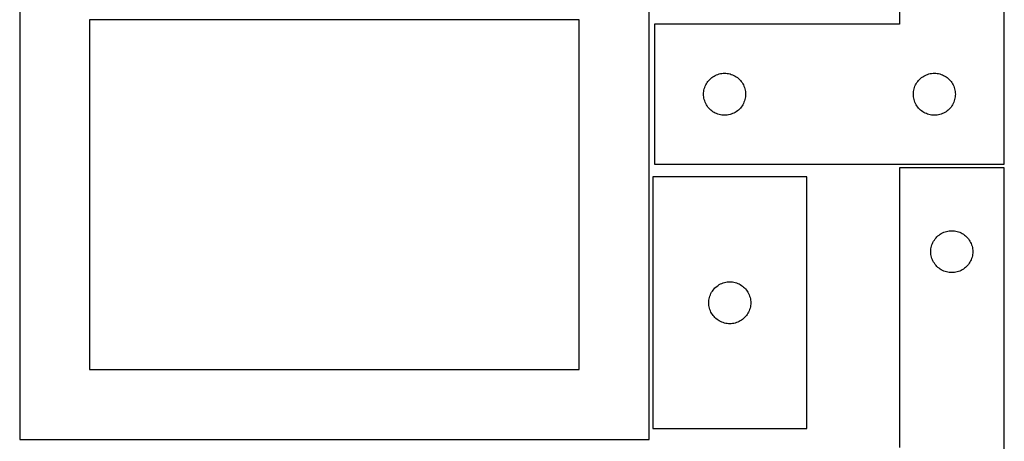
# Model space of a CAD drawing. Header units: millimetres. Extents: x 7 to 1243, y 7 to 2493.
# Tile 11 of 15: x 821 to 1243, y 1275 to 1456. Entities that reach past the tile are written whole.
import ezdxf

# ---------------------------------------------------------------- set-up
doc = ezdxf.new("R2010")
doc.units = ezdxf.units.MM
doc.layers.add('CUT', color=7, linetype='CONTINUOUS', true_color=0x000000)

msp = doc.modelspace()

# ---------------------------------------------------------------- linework, layer by layer
at = {"layer": 'CUT'}
for p, q in [((1198.461703, 1573.796907), (1198.461703, 1453.796907)), ((1243.461703, 1393.796907), (1243.461703, 1573.796907)), ((821.08374, 1485.646759), (821.08374, 1275.646759)), ((1091.08374, 1275.646759), (1091.08374, 1485.646759)), ((1061.08374, 1455.646759), (851.08374, 1455.646759)), ((851.08374, 1455.646759), (851.08374, 1305.646759)), ((1061.08374, 1305.646759), (1061.08374, 1455.646759)), ((1198.461703, 1453.796907), (1093.461703, 1453.796907)), ((1093.461703, 1453.796907), (1093.461703, 1393.796907)), ((1118.961703, 1431.591136), (1119.481104, 1431.868762)), ((1119.481104, 1431.868762), (1120.017552, 1432.111823)), ((1120.017552, 1432.111823), (1120.568747, 1432.319278)), ((1120.568747, 1432.319278), (1121.132331, 1432.49024)), ((1121.132331, 1432.49024), (1121.70589, 1432.623975)), ((1121.70589, 1432.623975), (1122.286967, 1432.719911)), ((1122.286967, 1432.719911), (1122.873074, 1432.777637)), ((1122.873074, 1432.777637), (1123.461703, 1432.796907)), ((1123.461703, 1432.796907), (1124.050331, 1432.777637)), ((1124.050331, 1432.777637), (1124.636438, 1432.719911)), ((1124.636438, 1432.719911), (1125.217516, 1432.623975)), ((1125.217516, 1432.623975), (1125.791074, 1432.49024)), ((1125.791074, 1432.49024), (1126.354658, 1432.319278)), ((1126.354658, 1432.319278), (1126.905854, 1432.111823)), ((1126.905854, 1432.111823), (1127.442301, 1431.868762)), ((1127.442301, 1431.868762), (1127.961703, 1431.591136)), ((1208.961703, 1431.591136), (1209.481104, 1431.868762)), ((1209.481104, 1431.868762), (1210.017552, 1432.111823)), ((1210.017552, 1432.111823), (1210.568747, 1432.319278)), ((1210.568747, 1432.319278), (1211.132331, 1432.49024)), ((1211.132331, 1432.49024), (1211.70589, 1432.623975)), ((1211.70589, 1432.623975), (1212.286967, 1432.719911)), ((1212.286967, 1432.719911), (1212.873074, 1432.777637)), ((1212.873074, 1432.777637), (1213.461703, 1432.796907)), ((1213.461703, 1432.796907), (1214.050331, 1432.777637)), ((1214.050331, 1432.777637), (1214.636438, 1432.719911)), ((1214.636438, 1432.719911), (1215.217516, 1432.623975)), ((1215.217516, 1432.623975), (1215.791074, 1432.49024)), ((1215.791074, 1432.49024), (1216.354658, 1432.319278)), ((1216.354658, 1432.319278), (1216.905854, 1432.111823)), ((1216.905854, 1432.111823), (1217.442301, 1431.868762)), ((1217.442301, 1431.868762), (1217.961703, 1431.591136)), ((1115.146787, 1427.241058), (1115.389848, 1427.777505)), ((1115.389848, 1427.777505), (1115.667474, 1428.296907)), ((1115.667474, 1428.296907), (1115.978476, 1428.797039)), ((1115.978476, 1428.797039), (1116.321523, 1429.27576)), ((1116.321523, 1429.27576), (1116.695144, 1429.731019)), ((1116.695144, 1429.731019), (1117.097742, 1430.160868)), ((1117.097742, 1430.160868), (1117.52759, 1430.563465)), ((1117.52759, 1430.563465), (1117.98285, 1430.937087)), ((1117.98285, 1430.937087), (1118.461571, 1431.280134)), ((1118.461571, 1431.280134), (1118.961703, 1431.591136)), ((1127.961703, 1431.591136), (1128.461835, 1431.280134)), ((1128.461835, 1431.280134), (1128.940556, 1430.937087)), ((1128.940556, 1430.937087), (1129.395815, 1430.563465)), ((1129.395815, 1430.563465), (1129.825664, 1430.160868)), ((1129.825664, 1430.160868), (1130.228261, 1429.731019)), ((1130.228261, 1429.731019), (1130.601883, 1429.27576)), ((1130.601883, 1429.27576), (1130.944929, 1428.797039)), ((1130.944929, 1428.797039), (1131.255931, 1428.296907)), ((1131.255931, 1428.296907), (1131.533557, 1427.777505)), ((1131.533557, 1427.777505), (1131.776618, 1427.241058)), ((1205.146787, 1427.241058), (1205.389848, 1427.777505)), ((1205.389848, 1427.777505), (1205.667474, 1428.296907)), ((1205.667474, 1428.296907), (1205.978476, 1428.797039)), ((1205.978476, 1428.797039), (1206.321523, 1429.27576)), ((1206.321523, 1429.27576), (1206.695144, 1429.731019)), ((1206.695144, 1429.731019), (1207.097742, 1430.160868)), ((1207.097742, 1430.160868), (1207.52759, 1430.563465)), ((1207.52759, 1430.563465), (1207.98285, 1430.937087)), ((1207.98285, 1430.937087), (1208.461571, 1431.280134)), ((1208.461571, 1431.280134), (1208.961703, 1431.591136)), ((1217.961703, 1431.591136), (1218.461835, 1431.280134)), ((1218.461835, 1431.280134), (1218.940556, 1430.937087)), ((1218.940556, 1430.937087), (1219.395815, 1430.563465)), ((1219.395815, 1430.563465), (1219.825664, 1430.160868)), ((1219.825664, 1430.160868), (1220.228261, 1429.731019)), ((1220.228261, 1429.731019), (1220.601883, 1429.27576)), ((1220.601883, 1429.27576), (1220.944929, 1428.797039)), ((1220.944929, 1428.797039), (1221.255931, 1428.296907)), ((1221.255931, 1428.296907), (1221.533557, 1427.777505)), ((1221.533557, 1427.777505), (1221.776618, 1427.241058)), ((1114.461703, 1423.796907), (1114.480972, 1424.385535)), ((1114.480972, 1423.208279), (1114.461703, 1423.796907)), ((1114.480972, 1424.385535), (1114.538699, 1424.971643)), ((1114.538699, 1424.971643), (1114.634635, 1425.55272)), ((1114.634635, 1425.55272), (1114.76837, 1426.126279)), ((1114.76837, 1426.126279), (1114.939331, 1426.689862)), ((1114.939331, 1426.689862), (1115.146787, 1427.241058)), ((1131.776618, 1427.241058), (1131.984074, 1426.689862)), ((1131.984074, 1426.689862), (1132.155035, 1426.126279)), ((1132.155035, 1426.126279), (1132.28877, 1425.55272)), ((1132.28877, 1425.55272), (1132.384706, 1424.971643)), ((1132.384706, 1424.971643), (1132.442433, 1424.385535)), ((1132.442433, 1424.385535), (1132.461703, 1423.796907)), ((1132.461703, 1423.796907), (1132.442433, 1423.208279)), ((1204.461703, 1423.796907), (1204.480972, 1424.385535)), ((1204.480972, 1423.208279), (1204.461703, 1423.796907)), ((1204.480972, 1424.385535), (1204.538699, 1424.971643)), ((1204.538699, 1424.971643), (1204.634635, 1425.55272)), ((1204.634635, 1425.55272), (1204.76837, 1426.126279)), ((1204.76837, 1426.126279), (1204.939331, 1426.689862)), ((1204.939331, 1426.689862), (1205.146787, 1427.241058)), ((1221.776618, 1427.241058), (1221.984074, 1426.689862)), ((1221.984074, 1426.689862), (1222.155035, 1426.126279)), ((1222.155035, 1426.126279), (1222.28877, 1425.55272)), ((1222.28877, 1425.55272), (1222.384706, 1424.971643)), ((1222.384706, 1424.971643), (1222.442433, 1424.385535)), ((1222.442433, 1424.385535), (1222.461703, 1423.796907)), ((1222.461703, 1423.796907), (1222.442433, 1423.208279)), ((1114.538699, 1422.622171), (1114.480972, 1423.208279)), ((1114.634635, 1422.041094), (1114.538699, 1422.622171)), ((1114.76837, 1421.467536), (1114.634635, 1422.041094)), ((1114.939331, 1420.903952), (1114.76837, 1421.467536)), ((1115.146787, 1420.352756), (1114.939331, 1420.903952)), ((1115.389848, 1419.816309), (1115.146787, 1420.352756)), ((1115.667474, 1419.296907), (1115.389848, 1419.816309)), ((1115.978476, 1418.796775), (1115.667474, 1419.296907)), ((1131.255931, 1419.296907), (1130.944929, 1418.796775)), ((1131.533557, 1419.816309), (1131.255931, 1419.296907)), ((1131.776618, 1420.352756), (1131.533557, 1419.816309)), ((1131.984074, 1420.903952), (1131.776618, 1420.352756)), ((1132.155035, 1421.467536), (1131.984074, 1420.903952)), ((1132.28877, 1422.041094), (1132.155035, 1421.467536)), ((1132.384706, 1422.622171), (1132.28877, 1422.041094)), ((1132.442433, 1423.208279), (1132.384706, 1422.622171)), ((1204.538699, 1422.622171), (1204.480972, 1423.208279)), ((1204.634635, 1422.041094), (1204.538699, 1422.622171)), ((1204.76837, 1421.467536), (1204.634635, 1422.041094)), ((1204.939331, 1420.903952), (1204.76837, 1421.467536)), ((1205.146787, 1420.352756), (1204.939331, 1420.903952)), ((1205.389848, 1419.816309), (1205.146787, 1420.352756)), ((1205.667474, 1419.296907), (1205.389848, 1419.816309)), ((1205.978476, 1418.796775), (1205.667474, 1419.296907)), ((1221.255931, 1419.296907), (1220.944929, 1418.796775)), ((1221.533557, 1419.816309), (1221.255931, 1419.296907)), ((1221.776618, 1420.352756), (1221.533557, 1419.816309)), ((1221.984074, 1420.903952), (1221.776618, 1420.352756)), ((1222.155035, 1421.467536), (1221.984074, 1420.903952)), ((1222.28877, 1422.041094), (1222.155035, 1421.467536)), ((1222.384706, 1422.622171), (1222.28877, 1422.041094)), ((1222.442433, 1423.208279), (1222.384706, 1422.622171)), ((1116.321523, 1418.318054), (1115.978476, 1418.796775)), ((1116.695144, 1417.862795), (1116.321523, 1418.318054)), ((1117.097742, 1417.432946), (1116.695144, 1417.862795)), ((1117.52759, 1417.030349), (1117.097742, 1417.432946)), ((1117.98285, 1416.656727), (1117.52759, 1417.030349)), ((1118.461571, 1416.313681), (1117.98285, 1416.656727)), ((1118.961703, 1416.002678), (1118.461571, 1416.313681)), ((1119.481104, 1415.725052), (1118.961703, 1416.002678)), ((1120.017552, 1415.481991), (1119.481104, 1415.725052)), ((1120.568747, 1415.274536), (1120.017552, 1415.481991)), ((1121.132331, 1415.103575), (1120.568747, 1415.274536)), ((1121.70589, 1414.96984), (1121.132331, 1415.103575)), ((1122.286967, 1414.873903), (1121.70589, 1414.96984)), ((1125.217516, 1414.96984), (1124.636438, 1414.873903)), ((1125.791074, 1415.103575), (1125.217516, 1414.96984)), ((1126.354658, 1415.274536), (1125.791074, 1415.103575)), ((1126.905854, 1415.481991), (1126.354658, 1415.274536)), ((1127.442301, 1415.725052), (1126.905854, 1415.481991)), ((1127.961703, 1416.002678), (1127.442301, 1415.725052)), ((1128.461835, 1416.313681), (1127.961703, 1416.002678)), ((1128.940556, 1416.656727), (1128.461835, 1416.313681)), ((1129.395815, 1417.030349), (1128.940556, 1416.656727)), ((1129.825664, 1417.432946), (1129.395815, 1417.030349)), ((1130.228261, 1417.862795), (1129.825664, 1417.432946)), ((1130.601883, 1418.318054), (1130.228261, 1417.862795)), ((1130.944929, 1418.796775), (1130.601883, 1418.318054)), ((1206.321523, 1418.318054), (1205.978476, 1418.796775)), ((1206.695144, 1417.862795), (1206.321523, 1418.318054)), ((1207.097742, 1417.432946), (1206.695144, 1417.862795)), ((1207.52759, 1417.030349), (1207.097742, 1417.432946)), ((1207.98285, 1416.656727), (1207.52759, 1417.030349)), ((1208.461571, 1416.313681), (1207.98285, 1416.656727)), ((1208.961703, 1416.002678), (1208.461571, 1416.313681)), ((1209.481104, 1415.725052), (1208.961703, 1416.002678)), ((1210.017552, 1415.481991), (1209.481104, 1415.725052)), ((1210.568747, 1415.274536), (1210.017552, 1415.481991)), ((1211.132331, 1415.103575), (1210.568747, 1415.274536)), ((1211.70589, 1414.96984), (1211.132331, 1415.103575)), ((1212.286967, 1414.873903), (1211.70589, 1414.96984)), ((1215.217516, 1414.96984), (1214.636438, 1414.873903)), ((1215.791074, 1415.103575), (1215.217516, 1414.96984)), ((1216.354658, 1415.274536), (1215.791074, 1415.103575)), ((1216.905854, 1415.481991), (1216.354658, 1415.274536)), ((1217.442301, 1415.725052), (1216.905854, 1415.481991)), ((1217.961703, 1416.002678), (1217.442301, 1415.725052)), ((1218.461835, 1416.313681), (1217.961703, 1416.002678)), ((1218.940556, 1416.656727), (1218.461835, 1416.313681)), ((1219.395815, 1417.030349), (1218.940556, 1416.656727)), ((1219.825664, 1417.432946), (1219.395815, 1417.030349)), ((1220.228261, 1417.862795), (1219.825664, 1417.432946)), ((1220.601883, 1418.318054), (1220.228261, 1417.862795)), ((1220.944929, 1418.796775), (1220.601883, 1418.318054)), ((1122.873074, 1414.816177), (1122.286967, 1414.873903)), ((1123.461703, 1414.796907), (1122.873074, 1414.816177)), ((1124.050331, 1414.816177), (1123.461703, 1414.796907)), ((1124.636438, 1414.873903), (1124.050331, 1414.816177)), ((1212.873074, 1414.816177), (1212.286967, 1414.873903)), ((1213.461703, 1414.796907), (1212.873074, 1414.816177)), ((1214.050331, 1414.816177), (1213.461703, 1414.796907)), ((1214.636438, 1414.873903), (1214.050331, 1414.816177)), ((1093.461703, 1393.796907), (1243.461703, 1393.796907)), ((1243.434504, 1392.253084), (1198.434504, 1392.253084)), ((1198.434504, 1392.253084), (1198.434504, 1272.253084)), ((1243.434504, 1212.253084), (1243.434504, 1392.253084)), ((1158.70117, 1388.322908), (1092.70117, 1388.322908)), ((1092.70117, 1388.322908), (1092.70117, 1280.322908)), ((1158.70117, 1280.322908), (1158.70117, 1388.322908)), ((1216.434504, 1364.047313), (1216.953906, 1364.324939)), ((1216.953906, 1364.324939), (1217.490353, 1364.568)), ((1217.490353, 1364.568), (1218.041549, 1364.775455)), ((1218.041549, 1364.775455), (1218.605132, 1364.946416)), ((1218.605132, 1364.946416), (1219.178691, 1365.080151)), ((1219.178691, 1365.080151), (1219.759768, 1365.176088)), ((1219.759768, 1365.176088), (1220.345876, 1365.233814)), ((1220.345876, 1365.233814), (1220.934504, 1365.253084)), ((1220.934504, 1365.253084), (1221.523132, 1365.233814)), ((1221.523132, 1365.233814), (1222.10924, 1365.176088)), ((1222.10924, 1365.176088), (1222.690317, 1365.080151)), ((1222.690317, 1365.080151), (1223.263875, 1364.946416)), ((1223.263875, 1364.946416), (1223.827459, 1364.775455)), ((1223.827459, 1364.775455), (1224.378655, 1364.568)), ((1224.378655, 1364.568), (1224.915102, 1364.324939)), ((1224.915102, 1364.324939), (1225.434504, 1364.047313)), ((1212.619588, 1359.697235), (1212.862649, 1360.233682)), ((1212.862649, 1360.233682), (1213.140275, 1360.753084)), ((1213.140275, 1360.753084), (1213.451277, 1361.253216)), ((1213.451277, 1361.253216), (1213.794324, 1361.731937)), ((1213.794324, 1361.731937), (1214.167946, 1362.187196)), ((1214.167946, 1362.187196), (1214.570543, 1362.617045)), ((1214.570543, 1362.617045), (1215.000392, 1363.019642)), ((1215.000392, 1363.019642), (1215.455651, 1363.393264)), ((1215.455651, 1363.393264), (1215.934372, 1363.73631)), ((1215.934372, 1363.73631), (1216.434504, 1364.047313)), ((1225.434504, 1364.047313), (1225.934636, 1363.73631)), ((1225.934636, 1363.73631), (1226.413357, 1363.393264)), ((1226.413357, 1363.393264), (1226.868616, 1363.019642)), ((1226.868616, 1363.019642), (1227.298465, 1362.617045)), ((1227.298465, 1362.617045), (1227.701062, 1362.187196)), ((1227.701062, 1362.187196), (1228.074684, 1361.731937)), ((1228.074684, 1361.731937), (1228.41773, 1361.253216)), ((1228.41773, 1361.253216), (1228.728732, 1360.753084)), ((1228.728732, 1360.753084), (1229.006359, 1360.233682)), ((1229.006359, 1360.233682), (1229.24942, 1359.697235)), ((1211.934504, 1356.253084), (1211.953774, 1356.841712)), ((1211.953774, 1355.664456), (1211.934504, 1356.253084)), ((1211.953774, 1356.841712), (1212.0115, 1357.42782)), ((1212.0115, 1357.42782), (1212.107436, 1358.008897)), ((1212.107436, 1358.008897), (1212.241171, 1358.582455)), ((1212.241171, 1358.582455), (1212.412133, 1359.146039)), ((1212.412133, 1359.146039), (1212.619588, 1359.697235)), ((1229.24942, 1359.697235), (1229.456875, 1359.146039)), ((1229.456875, 1359.146039), (1229.627836, 1358.582455)), ((1229.627836, 1358.582455), (1229.761571, 1358.008897)), ((1229.761571, 1358.008897), (1229.857508, 1357.42782)), ((1229.857508, 1357.42782), (1229.915234, 1356.841712)), ((1229.915234, 1356.841712), (1229.934504, 1356.253084)), ((1229.934504, 1356.253084), (1229.915234, 1355.664456)), ((1212.0115, 1355.078348), (1211.953774, 1355.664456)), ((1212.107436, 1354.497271), (1212.0115, 1355.078348)), ((1212.241171, 1353.923712), (1212.107436, 1354.497271)), ((1212.412133, 1353.360129), (1212.241171, 1353.923712)), ((1212.619588, 1352.808933), (1212.412133, 1353.360129)), ((1212.862649, 1352.272486), (1212.619588, 1352.808933)), ((1213.140275, 1351.753084), (1212.862649, 1352.272486)), ((1213.451277, 1351.252952), (1213.140275, 1351.753084)), ((1228.728732, 1351.753084), (1228.41773, 1351.252952)), ((1229.006359, 1352.272486), (1228.728732, 1351.753084)), ((1229.24942, 1352.808933), (1229.006359, 1352.272486)), ((1229.456875, 1353.360129), (1229.24942, 1352.808933)), ((1229.627836, 1353.923712), (1229.456875, 1353.360129)), ((1229.761571, 1354.497271), (1229.627836, 1353.923712)), ((1229.857508, 1355.078348), (1229.761571, 1354.497271)), ((1229.915234, 1355.664456), (1229.857508, 1355.078348)), ((1213.794324, 1350.774231), (1213.451277, 1351.252952)), ((1214.167946, 1350.318972), (1213.794324, 1350.774231)), ((1214.570543, 1349.889123), (1214.167946, 1350.318972)), ((1215.000392, 1349.486526), (1214.570543, 1349.889123)), ((1215.455651, 1349.112904), (1215.000392, 1349.486526)), ((1215.934372, 1348.769857), (1215.455651, 1349.112904)), ((1216.434504, 1348.458855), (1215.934372, 1348.769857)), ((1216.953906, 1348.181229), (1216.434504, 1348.458855)), ((1217.490353, 1347.938168), (1216.953906, 1348.181229)), ((1218.041549, 1347.730713), (1217.490353, 1347.938168)), ((1218.605132, 1347.559751), (1218.041549, 1347.730713)), ((1219.178691, 1347.426016), (1218.605132, 1347.559751)), ((1219.759768, 1347.33008), (1219.178691, 1347.426016)), ((1222.690317, 1347.426016), (1222.10924, 1347.33008)), ((1223.263875, 1347.559751), (1222.690317, 1347.426016)), ((1223.827459, 1347.730713), (1223.263875, 1347.559751)), ((1224.378655, 1347.938168), (1223.827459, 1347.730713)), ((1224.915102, 1348.181229), (1224.378655, 1347.938168)), ((1225.434504, 1348.458855), (1224.915102, 1348.181229)), ((1225.934636, 1348.769857), (1225.434504, 1348.458855)), ((1226.413357, 1349.112904), (1225.934636, 1348.769857)), ((1226.868616, 1349.486526), (1226.413357, 1349.112904)), ((1227.298465, 1349.889123), (1226.868616, 1349.486526)), ((1227.701062, 1350.318972), (1227.298465, 1349.889123)), ((1228.074684, 1350.774231), (1227.701062, 1350.318972)), ((1228.41773, 1351.252952), (1228.074684, 1350.774231)), ((1123.945357, 1343.149976), (1124.526435, 1343.245912)), ((1124.526435, 1343.245912), (1125.112542, 1343.303638)), ((1125.112542, 1343.303638), (1125.70117, 1343.322908)), ((1125.70117, 1343.322908), (1126.289798, 1343.303638)), ((1126.289798, 1343.303638), (1126.875906, 1343.245912)), ((1126.875906, 1343.245912), (1127.456983, 1343.149976)), ((1220.345876, 1347.272354), (1219.759768, 1347.33008)), ((1220.934504, 1347.253084), (1220.345876, 1347.272354)), ((1221.523132, 1347.272354), (1220.934504, 1347.253084)), ((1222.10924, 1347.33008), (1221.523132, 1347.272354)), ((1117.906942, 1338.822908), (1118.217944, 1339.32304)), ((1118.217944, 1339.32304), (1118.56099, 1339.801761)), ((1118.56099, 1339.801761), (1118.934612, 1340.25702)), ((1118.934612, 1340.25702), (1119.337209, 1340.686869)), ((1119.337209, 1340.686869), (1119.767058, 1341.089466)), ((1119.767058, 1341.089466), (1120.222317, 1341.463088)), ((1120.222317, 1341.463088), (1120.701038, 1341.806135)), ((1120.701038, 1341.806135), (1121.20117, 1342.117137)), ((1121.20117, 1342.117137), (1121.720572, 1342.394763)), ((1121.720572, 1342.394763), (1122.257019, 1342.637824)), ((1122.257019, 1342.637824), (1122.808215, 1342.845279)), ((1122.808215, 1342.845279), (1123.371799, 1343.016241)), ((1123.371799, 1343.016241), (1123.945357, 1343.149976)), ((1127.456983, 1343.149976), (1128.030542, 1343.016241)), ((1128.030542, 1343.016241), (1128.594125, 1342.845279)), ((1128.594125, 1342.845279), (1129.145321, 1342.637824)), ((1129.145321, 1342.637824), (1129.681768, 1342.394763)), ((1129.681768, 1342.394763), (1130.20117, 1342.117137)), ((1130.20117, 1342.117137), (1130.701302, 1341.806135)), ((1130.701302, 1341.806135), (1131.180023, 1341.463088)), ((1131.180023, 1341.463088), (1131.635283, 1341.089466)), ((1131.635283, 1341.089466), (1132.065131, 1340.686869)), ((1132.065131, 1340.686869), (1132.467729, 1340.25702)), ((1132.467729, 1340.25702), (1132.84135, 1339.801761)), ((1132.84135, 1339.801761), (1133.184397, 1339.32304)), ((1133.184397, 1339.32304), (1133.495399, 1338.822908)), ((1116.70117, 1334.322908), (1116.72044, 1334.911536)), ((1116.72044, 1334.911536), (1116.778167, 1335.497644)), ((1116.778167, 1335.497644), (1116.874103, 1336.078721)), ((1116.874103, 1336.078721), (1117.007838, 1336.65228)), ((1117.007838, 1336.65228), (1117.178799, 1337.215863)), ((1117.178799, 1337.215863), (1117.386254, 1337.767059)), ((1117.386254, 1337.767059), (1117.629316, 1338.303506)), ((1117.629316, 1338.303506), (1117.906942, 1338.822908)), ((1133.495399, 1338.822908), (1133.773025, 1338.303506)), ((1133.773025, 1338.303506), (1134.016086, 1337.767059)), ((1134.016086, 1337.767059), (1134.223541, 1337.215863)), ((1134.223541, 1337.215863), (1134.394503, 1336.65228)), ((1134.394503, 1336.65228), (1134.528238, 1336.078721)), ((1134.528238, 1336.078721), (1134.624174, 1335.497644)), ((1134.624174, 1335.497644), (1134.681901, 1334.911536)), ((1134.681901, 1334.911536), (1134.70117, 1334.322908)), ((1116.72044, 1333.73428), (1116.70117, 1334.322908)), ((1116.778167, 1333.148172), (1116.72044, 1333.73428)), ((1116.874103, 1332.567095), (1116.778167, 1333.148172)), ((1117.007838, 1331.993537), (1116.874103, 1332.567095)), ((1117.178799, 1331.429953), (1117.007838, 1331.993537)), ((1117.386254, 1330.878757), (1117.178799, 1331.429953)), ((1117.629316, 1330.34231), (1117.386254, 1330.878757)), ((1134.016086, 1330.878757), (1133.773025, 1330.34231)), ((1134.223541, 1331.429953), (1134.016086, 1330.878757)), ((1134.394503, 1331.993537), (1134.223541, 1331.429953)), ((1134.528238, 1332.567095), (1134.394503, 1331.993537)), ((1134.624174, 1333.148172), (1134.528238, 1332.567095)), ((1134.681901, 1333.73428), (1134.624174, 1333.148172)), ((1134.70117, 1334.322908), (1134.681901, 1333.73428)), ((1117.906942, 1329.822908), (1117.629316, 1330.34231)), ((1118.217944, 1329.322776), (1117.906942, 1329.822908)), ((1118.56099, 1328.844055), (1118.217944, 1329.322776)), ((1118.934612, 1328.388796), (1118.56099, 1328.844055)), ((1119.337209, 1327.958947), (1118.934612, 1328.388796)), ((1119.767058, 1327.55635), (1119.337209, 1327.958947)), ((1120.222317, 1327.182728), (1119.767058, 1327.55635)), ((1120.701038, 1326.839682), (1120.222317, 1327.182728)), ((1121.20117, 1326.528679), (1120.701038, 1326.839682)), ((1121.720572, 1326.251053), (1121.20117, 1326.528679)), ((1130.20117, 1326.528679), (1129.681768, 1326.251053)), ((1130.701302, 1326.839682), (1130.20117, 1326.528679)), ((1131.180023, 1327.182728), (1130.701302, 1326.839682)), ((1131.635283, 1327.55635), (1131.180023, 1327.182728)), ((1132.065131, 1327.958947), (1131.635283, 1327.55635)), ((1132.467729, 1328.388796), (1132.065131, 1327.958947)), ((1132.84135, 1328.844055), (1132.467729, 1328.388796)), ((1133.184397, 1329.322776), (1132.84135, 1328.844055)), ((1133.495399, 1329.822908), (1133.184397, 1329.322776)), ((1133.773025, 1330.34231), (1133.495399, 1329.822908)), ((1122.257019, 1326.007992), (1121.720572, 1326.251053)), ((1122.808215, 1325.800537), (1122.257019, 1326.007992)), ((1123.371799, 1325.629576), (1122.808215, 1325.800537)), ((1123.945357, 1325.495841), (1123.371799, 1325.629576)), ((1124.526435, 1325.399904), (1123.945357, 1325.495841)), ((1125.112542, 1325.342178), (1124.526435, 1325.399904)), ((1125.70117, 1325.322908), (1125.112542, 1325.342178)), ((1126.289798, 1325.342178), (1125.70117, 1325.322908)), ((1126.875906, 1325.399904), (1126.289798, 1325.342178)), ((1127.456983, 1325.495841), (1126.875906, 1325.399904)), ((1128.030542, 1325.629576), (1127.456983, 1325.495841)), ((1128.594125, 1325.800537), (1128.030542, 1325.629576)), ((1129.145321, 1326.007992), (1128.594125, 1325.800537)), ((1129.681768, 1326.251053), (1129.145321, 1326.007992)), ((851.08374, 1305.646759), (1061.08374, 1305.646759)), ((1092.70117, 1280.322908), (1158.70117, 1280.322908)), ((821.08374, 1275.646759), (1091.08374, 1275.646759))]:
    msp.add_line(p, q, dxfattribs=at)

doc.saveas('drawing.dxf')
